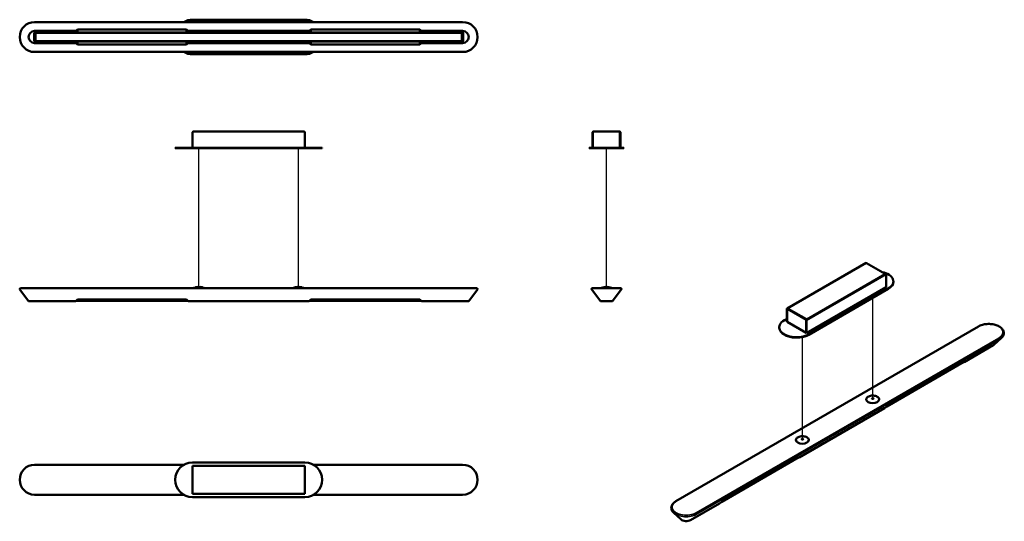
# Model space of a CAD drawing. Header units: millimetres. Extents: x 43 to 2320, y 162 to 1322.
import ezdxf

# ---------------------------------------------------------------- set-up
doc = ezdxf.new("R2010")
doc.units = ezdxf.units.MM
doc.header["$LTSCALE"] = 5
doc.layers.add('Visibile (ISO)', color=7, linetype='Continuous', lineweight=50)
doc.layers.add('Visibile sottile (ISO)', color=7, linetype='Continuous', lineweight=35)

msp = doc.modelspace()

# ---------------------------------------------------------------- linework, layer by layer
for p, q in [((1400.3, 704), (1400.3, 1024.8)), ((2016, 445.5), (2016, 679)), ((1853.3, 351.6), (1853.3, 588.3))]:
    msp.add_line(p, q)
for points in [[(457.6, 704), (457.6, 1024.8)], [(687.6, 704), (687.6, 1024.8)]]:
    msp.add_lwpolyline(points)
at = {"layer": 'Visibile (ISO)'}
for p, q in [((442.6, 1321.9), (702.6, 1321.9)), ((77.6, 1316.5), (1067.6, 1316.5)), ((172.6, 1295.9), (176.6, 1298.9)), ((176.6, 1298.9), (428.6, 1298.9)), ((176.6, 1292.4), (176.6, 1298.9)), ((428.6, 1298.9), (432.6, 1295.9)), ((428.6, 1298.9), (428.6, 1292.4)), ((712.6, 1295.9), (716.6, 1298.9)), ((716.6, 1298.9), (968.6, 1298.9)), ((716.6, 1298.9), (716.6, 1292.4)), ((968.6, 1298.9), (972.6, 1295.9)), ((968.6, 1292.4), (968.6, 1298.9)), ((76.6, 1274.4), (76.6, 1289.4)), ((77.1, 1274.4), (77.1, 1289.4)), ((77.6, 1295.9), (172.6, 1295.9)), ((79.6, 1292.4), (172.6, 1292.4)), ((79.6, 1291.9), (1065.6, 1291.9)), ((79.6, 1291.9), (79.6, 1271.9)), ((79.6, 1291.6), (1065.6, 1291.6)), ((79.6, 1273.2), (79.6, 1290.6)), ((172.6, 1292.4), (172.6, 1295.9)), ((172.6, 1292.4), (176.6, 1292.4)), ((176.6, 1292.4), (428.6, 1292.4)), ((428.6, 1292.4), (432.6, 1292.4)), ((432.6, 1295.9), (712.6, 1295.9)), ((432.6, 1295.9), (432.6, 1292.4)), ((432.6, 1292.4), (712.6, 1292.4)), ((712.6, 1292.4), (712.6, 1295.9)), ((712.6, 1292.4), (716.6, 1292.4)), ((716.6, 1292.4), (968.6, 1292.4)), ((968.6, 1292.4), (972.6, 1292.4)), ((972.6, 1295.9), (1067.6, 1295.9)), ((972.6, 1295.9), (972.6, 1292.4)), ((972.6, 1292.4), (1065.6, 1292.4)), ((1065.6, 1271.9), (1065.6, 1291.9)), ((1065.6, 1290.6), (1065.6, 1273.2)), ((1068.1, 1289.4), (1068.1, 1274.4)), ((1068.6, 1289.4), (1068.6, 1274.4)), ((77.6, 1267.9), (172.6, 1267.9)), ((1065.6, 1272.2), (79.6, 1272.2)), ((79.6, 1271.9), (1065.6, 1271.9)), ((172.6, 1271.4), (79.6, 1271.4)), ((172.6, 1267.9), (172.6, 1271.4)), ((176.6, 1271.4), (172.6, 1271.4)), ((176.6, 1264.9), (172.6, 1267.9)), ((428.6, 1271.4), (176.6, 1271.4)), ((176.6, 1264.9), (176.6, 1271.4)), ((428.6, 1264.9), (176.6, 1264.9)), ((432.6, 1271.4), (428.6, 1271.4)), ((428.6, 1271.4), (428.6, 1264.9)), ((432.6, 1267.9), (428.6, 1264.9)), ((712.6, 1271.4), (432.6, 1271.4)), ((432.6, 1271.4), (432.6, 1267.9)), ((432.6, 1267.9), (712.6, 1267.9)), ((712.6, 1267.9), (712.6, 1271.4)), ((716.6, 1271.4), (712.6, 1271.4)), ((716.6, 1264.9), (712.6, 1267.9)), ((968.6, 1271.4), (716.6, 1271.4)), ((716.6, 1271.4), (716.6, 1264.9)), ((968.6, 1264.9), (716.6, 1264.9)), ((972.6, 1271.4), (968.6, 1271.4)), ((968.6, 1264.9), (968.6, 1271.4)), ((972.6, 1267.9), (968.6, 1264.9)), ((1065.6, 1271.4), (972.6, 1271.4)), ((972.6, 1271.4), (972.6, 1267.9)), ((972.6, 1267.9), (1067.6, 1267.9)), ((77.6, 1247.3), (1067.6, 1247.3)), ((702.6, 1241.9), (442.6, 1241.9)), ((442.6, 1025.8), (442.6, 1061.3)), ((444.6, 1063.3), (700.6, 1063.3)), ((702.6, 1061.3), (702.6, 1025.8)), ((1367.8, 1061.3), (1367.8, 1025.8)), ((1368.8, 1061.3), (1367.8, 1061.3)), ((1368.8, 1061.3), (1368.8, 1025.8)), ((1369, 1025.8), (1369, 1061.3)), ((1369.8, 1063), (1369.8, 1063.3)), ((1369.8, 1063.3), (1370.4, 1063.3)), ((1370.4, 1063.3), (1430.2, 1063.3)), ((1430.2, 1063.3), (1430.8, 1063.3)), ((1430.8, 1063), (1430.8, 1063.3)), ((1431.5, 1061.3), (1431.5, 1025.8)), ((1431.8, 1061.3), (1431.8, 1025.8)), ((1431.8, 1061.3), (1432.8, 1061.3)), ((1432.8, 1025.8), (1432.8, 1061.3)), ((402.6, 1025.8), (442.6, 1025.8)), ((402.6, 1025.8), (402.6, 1024.8)), ((702.6, 1025.8), (442.6, 1025.8)), ((702.6, 1025.8), (742.6, 1025.8)), ((742.6, 1025.8), (742.6, 1024.8)), ((1360.3, 1025.8), (1440.3, 1025.8)), ((1360.3, 1025.8), (1360.3, 1024.8)), ((1440.3, 1025.8), (1440.3, 1024.8)), ((402.6, 1024.8), (442.6, 1024.8)), ((702.6, 1024.8), (442.6, 1024.8)), ((702.6, 1024.8), (742.6, 1024.8)), ((1360.3, 1024.8), (1440.3, 1024.8)), ((2000.8, 759.9), (1818, 654.4)), ((2001.3, 759.1), (2000.9, 759.3)), ((2045.2, 734.4), (2001.7, 759.5)), ((2044, 734.4), (2043.6, 734.6)), ((2046.9, 732.8), (2046.9, 703.8)), ((2063.9, 717), (2063.9, 716.2)), ((63.6, 671.1), (43.4, 697.9)), ((45, 701.1), (77.6, 701.1)), ((1067.6, 701.1), (77.6, 701.1)), ((459.8, 704), (455.4, 704)), ((689.8, 704), (685.4, 704)), ((1067.6, 701.1), (1100.2, 701.1)), ((1081.6, 671.1), (1101.8, 697.9)), ((1386.3, 671.1), (1366.1, 697.9)), ((1367.7, 701.1), (1432.9, 701.1)), ((1402.5, 704), (1398.1, 704)), ((1434.5, 697.9), (1414.3, 671.1)), ((2046.9, 703.8), (1863, 597.6)), ((2052.2, 700.7), (1868.3, 594.6)), ((2052.2, 699.9), (1868.3, 593.8)), ((63.6, 671.1), (77.6, 671.1)), ((77.6, 671.1), (172.6, 671.1)), ((172.6, 671.1), (176.6, 675.1)), ((173.3, 671.9), (431.8, 671.9)), ((176.6, 675.1), (428.6, 675.1)), ((428.6, 675.1), (432.6, 671.1)), ((432.6, 671.1), (712.6, 671.1)), ((712.6, 671.1), (716.6, 675.1)), ((713.3, 671.9), (971.8, 671.9)), ((716.6, 675.1), (968.6, 675.1)), ((968.6, 675.1), (972.6, 671.1)), ((972.6, 671.1), (1067.6, 671.1)), ((1067.6, 671.1), (1081.6, 671.1)), ((1386.3, 671.1), (1414.3, 671.1)), ((1817.1, 653.2), (1817.1, 624.2)), ((1817.8, 652.8), (1817.1, 653.2)), ((1817.8, 652.8), (1817.8, 623.8)), ((1817.9, 623.7), (1817.9, 652.6)), ((1819.9, 654.5), (1819.9, 654.8)), ((1819.9, 654.8), (1820.3, 654.5)), ((1811.8, 627.2), (1817.1, 630.3)), ((1817.8, 623.8), (1817.1, 624.2)), ((1817.8, 623.8), (1817.9, 623.9)), ((1862.1, 598.1), (1817.9, 623.7)), ((1862.4, 627.3), (1862.1, 627.1)), ((1862.1, 627.1), (1862.1, 598.1)), ((1862.3, 627), (1862.3, 598)), ((1862.3, 627), (1863, 626.6)), ((1862.6, 630.1), (1863, 629.9)), ((1862.6, 630.1), (1862.6, 629.5)), ((1863, 629.1), (1862.6, 629.3)), ((1863, 629.6), (1863, 629.9)), ((1863, 597.6), (1863, 626.6)), ((1560.6, 208.7), (2260.6, 612.8)), ((1800, 610.9), (1800, 610.1)), ((1862.3, 598.2), (1862.1, 598.1)), ((1862.3, 598), (1863, 597.6)), ((2296.5, 570.6), (2313.6, 586.3)), ((2227.4, 530.4), (2294.6, 569.2)), ((2048.5, 428), (2226.7, 530.8)), ((2226.7, 530.8), (2227.4, 530.4)), ((1845.6, 310), (2043.6, 424.3)), ((2043.6, 424.3), (2048.5, 428)), ((442.6, 298.5), (702.6, 298.5)), ((1666.7, 207.5), (1844.9, 310.4)), ((1844.9, 310.4), (1845.6, 310)), ((77.6, 293.1), (422.5, 293.1)), ((442.6, 291), (702.6, 291)), ((442.6, 226), (442.6, 291)), ((702.6, 291), (702.6, 226)), ((722.6, 293.1), (1067.6, 293.1)), ((77.6, 223.9), (422.5, 223.9)), ((702.6, 226), (442.6, 226)), ((702.6, 218.5), (442.6, 218.5)), ((722.6, 223.9), (1067.6, 223.9)), ((1661.7, 203.8), (1666.7, 207.5)), ((1594.5, 165), (1661.7, 203.8)), ((1572.8, 166.5), (1555.7, 182.1))]:
    msp.add_line(p, q, dxfattribs=at)
for centre, radius, start, end in [((442.6, 1281.9), 40, 90, 120.1309), ((702.6, 1281.9), 40, 59.8691, 90), ((77.6, 1281.9), 34.6, 90, 270), ((1067.6, 1281.9), 34.6, 270, 90), ((77.6, 1281.9), 14, 90, 270), ((79.6, 1289.4), 3, 90, 180), ((79.6, 1289.4), 2.5, 90, 180), ((1065.6, 1289.4), 3, 0, 90), ((1065.6, 1289.4), 2.5, 0, 90), ((1067.6, 1281.9), 14, 270, 90), ((79.6, 1274.4), 3, 180, 270), ((79.6, 1274.4), 2.5, 180, 270), ((1065.6, 1274.4), 3, 270, 0), ((1065.6, 1274.4), 2.5, 270, 0), ((442.6, 1281.9), 40, 239.8691, 270), ((702.6, 1281.9), 40, 270, 300.1309), ((45, 699.1), 2, 90, 217), ((442.8, 701.1), 0.2, 111.4262, 180), ((457.6, 663.4), 40.7, 101.8217, 111.4262), ((457.6, 663.4), 40.7, 93.1128, 98.0878), ((455.4, 703.8), 0.2, 90, 93.1128), ((457.6, 663.4), 40.7, 81.9122, 86.8872), ((459.8, 703.8), 0.2, 86.8872, 90), ((457.6, 663.4), 40.7, 68.5738, 78.1783), ((472.4, 701.1), 0.2, 0, 68.5738), ((672.8, 701.1), 0.2, 111.4262, 180), ((687.6, 663.4), 40.7, 101.8217, 111.4262), ((687.6, 663.4), 40.7, 93.1128, 98.0878), ((685.4, 703.8), 0.2, 90, 93.1128), ((687.6, 663.4), 40.7, 81.9122, 86.8872), ((689.8, 703.8), 0.2, 86.8872, 90), ((687.6, 663.4), 40.7, 68.5738, 78.1783), ((702.4, 701.1), 0.2, 0, 68.5738), ((1100.2, 699.1), 2, 323, 90), ((1367.7, 699.1), 2, 90, 217), ((1385.5, 701.1), 0.2, 111.4262, 180), ((1400.3, 663.4), 40.7, 93.1128, 111.4262), ((1398.1, 703.8), 0.2, 90, 93.1128), ((1400.3, 663.4), 40.7, 68.5738, 86.8872), ((1402.5, 703.8), 0.2, 86.8872, 90), ((1415.1, 701.1), 0.2, 0, 68.5738), ((1432.9, 699.1), 2, 323, 90), ((442.6, 258.5), 40, 90, 270), ((702.6, 258.5), 40, 270, 90), ((77.6, 258.5), 34.6, 90, 270), ((1067.6, 258.5), 34.6, 270, 90)]:
    msp.add_arc(centre, radius, start, end, dxfattribs=at)
for centre, major_axis, start_param, end_param in [((2023.9, 717), (40, 0), 5.497787, 7.500391), ((2023.9, 716.2), (40, 0), 5.497787, 6.283185), ((1840, 610.9), (-40, 0), 5.497787, 8.63938), ((1840, 610.1), (-40, 0), 0, 2.356194), ((2284.7, 574.9), (-14, 0), 2.356194, 2.579636), ((2016, 444.3), (15, 0), 3.141593, 6.283185), ((1853.3, 350.4), (15, 0), 3.141593, 6.283185), ((1853.3, 351.1), (2, 0), 0.767983, 2.37361), ((1584.6, 170.8), (-14, 0), 0.561957, 2.356194)]:
    msp.add_ellipse(centre, major_axis=major_axis, ratio=0.57735, start_param=start_param, end_param=end_param, dxfattribs=at)
for points, knots in [([(444.6, 1063.3), (444, 1063.3), (443.4, 1062.8), (442.9, 1062.1), (442.8, 1061.9), (442.7, 1061.6), (442.6, 1061.3)], [-1, -1, -1, -1, -0.2685554, -0.2685554, -0.2685554, 0, 0, 0, 0]), ([(442.7, 1062.1), (442.9, 1062.5), (443.2, 1062.8), (443.6, 1063), (443.6, 1063), (443.6, 1063), (443.6, 1063)], [-0.745299, -0.745299, -0.745299, -0.745299, -0.3457972, -0.3457972, -0.3457972, -0.3379836, -0.3379836, -0.3379836, -0.3379836]), ([(702.6, 1061.3), (702.3, 1062), (701.8, 1062.7), (701.3, 1063), (701.1, 1063.2), (700.8, 1063.3), (700.6, 1063.3)], [-1, -1, -1, -1, -0.319112, -0.319112, -0.319112, 0, 0, 0, 0]), ([(701.5, 1063), (701.9, 1062.8), (702.1, 1062.5), (702.3, 1062.2), (702.3, 1062.1), (702.4, 1062.1), (702.4, 1062.1)], [-0.6620164, -0.6620164, -0.6620164, -0.6620164, -0.2907201, -0.2907201, -0.2907201, -0.254701, -0.254701, -0.254701, -0.254701]), ([(1367.8, 1061.3), (1367.8, 1062), (1368.3, 1062.7), (1368.9, 1063), (1369.2, 1063.2), (1369.5, 1063.3), (1369.8, 1063.3)], [-1, -1, -1, -1, -0.3191123, -0.3191123, -0.3191123, 0, 0, 0, 0]), ([(1369.2, 1062.1), (1369, 1061.9), (1368.9, 1061.7), (1368.8, 1061.5), (1368.8, 1061.4), (1368.8, 1061.3), (1368.8, 1061.3)], [0.4039638, 0.4039638, 0.4039638, 0.4039638, 0.8674926, 0.8674926, 0.8674926, 1, 1, 1, 1]), ([(1369.8, 1063), (1369.6, 1062.8), (1369.4, 1062.6), (1369.3, 1062.3), (1369.3, 1062.2), (1369.2, 1062.2), (1369.2, 1062.1)], [-0.6527612, -0.6527612, -0.6527612, -0.6527612, -0.3205657, -0.3205657, -0.3205657, -0.2445824, -0.2445824, -0.2445824, -0.2445824]), ([(1430.8, 1063.3), (1431.5, 1063.3), (1432.2, 1062.8), (1432.6, 1062.1), (1432.7, 1061.9), (1432.8, 1061.6), (1432.8, 1061.3)], [-1, -1, -1, -1, -0.2685554, -0.2685554, -0.2685554, 0, 0, 0, 0]), ([(1431.3, 1062.1), (1431.2, 1062.5), (1431, 1062.8), (1430.8, 1063), (1430.8, 1063), (1430.8, 1063), (1430.8, 1063)], [-0.745299, -0.745299, -0.745299, -0.745299, -0.3457972, -0.3457972, -0.3457972, -0.3379836, -0.3379836, -0.3379836, -0.3379836]), ([(2000.8, 759.9), (2000.8, 759.9), (2000.8, 759.8), (2000.9, 759.7), (2000.9, 759.7), (2001, 759.5), (2001.1, 759.4), (2001.2, 759.3), (2001.3, 759.2), (2001.4, 759.1)], [0, 0, 0, 0, 0.0378334, 0.0378334, 0.0759026, 0.0759026, 0.1167053, 0.1167053, 0.1502131, 0.1502131, 0.1502131, 0.1502131]), ([(2001.7, 759.5), (2001.7, 759.5), (2001.6, 759.5), (2001.6, 759.5), (2001.6, 759.5), (2001.6, 759.5), (2001.6, 759.5)], [-0.5189994, -0.5189994, -0.5189994, -0.5189994, -0.3457972, -0.3457972, -0.3457972, -0.3379836, -0.3379836, -0.3379836, -0.3379836]), ([(2046.9, 732.8), (2046.7, 733.3), (2046, 733.9), (2045.2, 734.2), (2044.9, 734.3), (2044.4, 734.4), (2044, 734.4)], [-1, -1, -1, -1, -0.319112, -0.319112, -0.319112, 0, 0, 0, 0]), ([(2044.7, 734.6), (2045.1, 734.5), (2045.4, 734.3), (2045.7, 734), (2045.7, 734), (2045.7, 734), (2045.7, 734)], [-0.6620164, -0.6620164, -0.6620164, -0.6620164, -0.2907201, -0.2907201, -0.2907201, -0.254701, -0.254701, -0.254701, -0.254701]), ([(449.2, 703.2), (449.2, 703.2), (449.2, 703.2), (449.2, 703.2), (449.2, 703.2), (449.2, 703.2), (449.2, 703.2), (449.3, 703.2), (449.4, 703.3), (449.5, 703.3), (449.6, 703.3), (449.8, 703.3), (449.9, 703.4), (450.2, 703.4), (450.3, 703.4), (450.6, 703.5), (450.7, 703.5), (451, 703.6), (451.1, 703.6), (451.4, 703.6), (451.5, 703.6), (451.6, 703.7), (451.7, 703.7), (451.8, 703.7), (451.8, 703.7), (451.8, 703.7), (451.8, 703.7), (451.8, 703.7)], [0.0081623, 0.0081623, 0.0081623, 0.0081623, 0.0094972, 0.0094972, 0.0164961, 0.0164961, 0.0375533, 0.0375533, 0.07865, 0.07865, 0.1197812, 0.1197812, 0.1614256, 0.1614256, 0.2036243, 0.2036243, 0.2462592, 0.2462592, 0.2889546, 0.2889546, 0.3312788, 0.3312788, 0.3730857, 0.3730857, 0.3934792, 0.3934792, 0.4128833, 0.4128833, 0.4128833, 0.4128833]), ([(449.2, 703.2), (449.2, 703.2), (449.2, 703.2), (449.2, 703.2), (449.2, 703.2), (449.2, 703.2), (449.2, 703.2), (449.3, 703.2), (449.4, 703.3), (449.5, 703.3), (449.6, 703.3), (449.8, 703.3), (449.9, 703.4), (450.2, 703.4), (450.3, 703.4), (450.6, 703.5), (450.7, 703.5), (451, 703.6), (451.1, 703.6), (451.4, 703.6), (451.5, 703.6), (451.6, 703.7), (451.7, 703.7), (451.8, 703.7), (451.8, 703.7), (451.8, 703.7), (451.8, 703.7), (451.8, 703.7)], [0.0084504, 0.0084504, 0.0084504, 0.0084504, 0.0095759, 0.0095759, 0.0166023, 0.0166023, 0.0377424, 0.0377424, 0.0788446, 0.0788446, 0.1199804, 0.1199804, 0.1616248, 0.1616248, 0.2038249, 0.2038249, 0.2464618, 0.2464618, 0.2891564, 0.2891564, 0.3314789, 0.3314789, 0.3732838, 0.3732838, 0.3936761, 0.3936761, 0.4129274, 0.4129274, 0.4129274, 0.4129274]), ([(463.3, 703.7), (463.3, 703.7), (463.3, 703.7), (463.3, 703.7), (463.3, 703.7), (463.3, 703.7), (463.3, 703.7), (463.4, 703.7), (463.5, 703.7), (463.7, 703.6), (463.8, 703.6), (464, 703.6), (464.1, 703.5), (464.4, 703.5), (464.5, 703.5), (464.8, 703.4), (465, 703.4), (465.2, 703.4), (465.3, 703.3), (465.6, 703.3), (465.6, 703.3), (465.8, 703.3), (465.8, 703.2), (465.9, 703.2), (465.9, 703.2), (465.9, 703.2), (465.9, 703.2), (465.9, 703.2)], [0.0071731, 0.0071731, 0.0071731, 0.0071731, 0.0105723, 0.0105723, 0.0210376, 0.0210376, 0.0526456, 0.0526456, 0.0938556, 0.0938556, 0.1351174, 0.1351174, 0.176985, 0.176985, 0.2193644, 0.2193644, 0.2620753, 0.2620753, 0.3046702, 0.3046702, 0.3468217, 0.3468217, 0.3883984, 0.3883984, 0.4087317, 0.4087317, 0.4118511, 0.4118511, 0.4118511, 0.4118511]), ([(463.3, 703.7), (463.3, 703.7), (463.3, 703.7), (463.3, 703.7), (463.3, 703.7), (463.3, 703.7), (463.3, 703.7), (463.4, 703.7), (463.5, 703.7), (463.7, 703.6), (463.8, 703.6), (464, 703.6), (464.1, 703.5), (464.4, 703.5), (464.5, 703.5), (464.8, 703.4), (465, 703.4), (465.2, 703.4), (465.3, 703.3), (465.6, 703.3), (465.6, 703.3), (465.8, 703.3), (465.8, 703.2), (465.9, 703.2), (465.9, 703.2), (465.9, 703.2), (465.9, 703.2), (465.9, 703.2)], [0.0072354, 0.0072354, 0.0072354, 0.0072354, 0.0106227, 0.0106227, 0.0210874, 0.0210874, 0.0526935, 0.0526935, 0.0939088, 0.0939088, 0.1351711, 0.1351711, 0.1770375, 0.1770375, 0.2194178, 0.2194178, 0.2621286, 0.2621286, 0.3047247, 0.3047247, 0.3468744, 0.3468744, 0.3884505, 0.3884505, 0.4087869, 0.4087869, 0.4118863, 0.4118863, 0.4118863, 0.4118863]), ([(679.2, 703.2), (679.2, 703.2), (679.2, 703.2), (679.2, 703.2), (679.2, 703.2), (679.2, 703.2), (679.2, 703.2), (679.3, 703.2), (679.4, 703.3), (679.5, 703.3), (679.6, 703.3), (679.8, 703.3), (679.9, 703.4), (680.2, 703.4), (680.3, 703.4), (680.6, 703.5), (680.7, 703.5), (681, 703.6), (681.1, 703.6), (681.4, 703.6), (681.5, 703.6), (681.6, 703.7), (681.7, 703.7), (681.8, 703.7), (681.8, 703.7), (681.8, 703.7), (681.8, 703.7), (681.8, 703.7)], [0.0081623, 0.0081623, 0.0081623, 0.0081623, 0.0094972, 0.0094972, 0.0164961, 0.0164961, 0.0375533, 0.0375533, 0.07865, 0.07865, 0.1197812, 0.1197812, 0.1614256, 0.1614256, 0.2036243, 0.2036243, 0.2462592, 0.2462592, 0.2889546, 0.2889546, 0.3312788, 0.3312788, 0.3730857, 0.3730857, 0.3934792, 0.3934792, 0.4128833, 0.4128833, 0.4128833, 0.4128833]), ([(679.2, 703.2), (679.2, 703.2), (679.2, 703.2), (679.2, 703.2), (679.2, 703.2), (679.2, 703.2), (679.2, 703.2), (679.3, 703.2), (679.4, 703.3), (679.5, 703.3), (679.6, 703.3), (679.8, 703.3), (679.9, 703.4), (680.2, 703.4), (680.3, 703.4), (680.6, 703.5), (680.7, 703.5), (681, 703.6), (681.1, 703.6), (681.4, 703.6), (681.5, 703.6), (681.6, 703.7), (681.7, 703.7), (681.8, 703.7), (681.8, 703.7), (681.8, 703.7), (681.8, 703.7), (681.8, 703.7)], [0.0084504, 0.0084504, 0.0084504, 0.0084504, 0.0095759, 0.0095759, 0.0166023, 0.0166023, 0.0377424, 0.0377424, 0.0788446, 0.0788446, 0.1199804, 0.1199804, 0.1616248, 0.1616248, 0.2038249, 0.2038249, 0.2464618, 0.2464618, 0.2891564, 0.2891564, 0.3314789, 0.3314789, 0.3732838, 0.3732838, 0.3936761, 0.3936761, 0.4129274, 0.4129274, 0.4129274, 0.4129274]), ([(693.3, 703.7), (693.3, 703.7), (693.3, 703.7), (693.3, 703.7), (693.3, 703.7), (693.3, 703.7), (693.3, 703.7), (693.4, 703.7), (693.5, 703.7), (693.7, 703.6), (693.8, 703.6), (694, 703.6), (694.1, 703.5), (694.4, 703.5), (694.5, 703.5), (694.8, 703.4), (695, 703.4), (695.2, 703.4), (695.3, 703.3), (695.6, 703.3), (695.6, 703.3), (695.8, 703.3), (695.8, 703.2), (695.9, 703.2), (695.9, 703.2), (695.9, 703.2), (695.9, 703.2), (695.9, 703.2)], [0.0071731, 0.0071731, 0.0071731, 0.0071731, 0.0105723, 0.0105723, 0.0210376, 0.0210376, 0.0526456, 0.0526456, 0.0938556, 0.0938556, 0.1351174, 0.1351174, 0.176985, 0.176985, 0.2193644, 0.2193644, 0.2620753, 0.2620753, 0.3046702, 0.3046702, 0.3468217, 0.3468217, 0.3883984, 0.3883984, 0.4087317, 0.4087317, 0.4118511, 0.4118511, 0.4118511, 0.4118511]), ([(693.3, 703.7), (693.3, 703.7), (693.3, 703.7), (693.3, 703.7), (693.3, 703.7), (693.3, 703.7), (693.3, 703.7), (693.4, 703.7), (693.5, 703.7), (693.7, 703.6), (693.8, 703.6), (694, 703.6), (694.1, 703.5), (694.4, 703.5), (694.5, 703.5), (694.8, 703.4), (695, 703.4), (695.2, 703.4), (695.3, 703.3), (695.6, 703.3), (695.6, 703.3), (695.8, 703.3), (695.8, 703.2), (695.9, 703.2), (695.9, 703.2), (695.9, 703.2), (695.9, 703.2), (695.9, 703.2)], [0.0072354, 0.0072354, 0.0072354, 0.0072354, 0.0106227, 0.0106227, 0.0210874, 0.0210874, 0.0526935, 0.0526935, 0.0939088, 0.0939088, 0.1351711, 0.1351711, 0.1770375, 0.1770375, 0.2194178, 0.2194178, 0.2621286, 0.2621286, 0.3047247, 0.3047247, 0.3468744, 0.3468744, 0.3884505, 0.3884505, 0.4087869, 0.4087869, 0.4118863, 0.4118863, 0.4118863, 0.4118863]), ([(1817.1, 653.2), (1817.2, 653.9), (1817.9, 654.5), (1818.7, 654.7), (1819.1, 654.8), (1819.5, 654.8), (1819.9, 654.8)], [-1, -1, -1, -1, -0.3191123, -0.3191123, -0.3191123, 0, 0, 0, 0]), ([(1818.2, 653.3), (1818.1, 653.2), (1818, 653.1), (1817.9, 653), (1817.9, 652.9), (1817.8, 652.8), (1817.8, 652.8)], [0.6983587, 0.6983587, 0.6983587, 0.6983587, 0.8674926, 0.8674926, 0.8674926, 1, 1, 1, 1]), ([(1819.2, 654.2), (1818.9, 654), (1818.6, 653.8), (1818.3, 653.5), (1818.3, 653.4), (1818.2, 653.4), (1818.2, 653.3)], [-0.6527612, -0.6527612, -0.6527612, -0.6527612, -0.3205657, -0.3205657, -0.3205657, -0.2445824, -0.2445824, -0.2445824, -0.2445824]), ([(1862.1, 628), (1862.2, 628.4), (1862.2, 628.9), (1862.3, 629.3), (1862.3, 629.3), (1862.3, 629.3), (1862.3, 629.3)], [-0.745299, -0.745299, -0.745299, -0.745299, -0.3457972, -0.3457972, -0.3457972, -0.3379836, -0.3379836, -0.3379836, -0.3379836]), ([(1862.9, 628.7), (1862.9, 628.9), (1863, 629.1), (1863, 629.4), (1863, 629.5), (1863, 629.6)], [0, 0, 0, 0, 0.05704159, 0.05704159, 0.09296488, 0.09296488, 0.09296488, 0.09296488]), ([(1863, 629.9), (1863.1, 629.4), (1863.2, 628.5), (1863.2, 627.6), (1863.1, 627.2), (1863.1, 626.9), (1863, 626.6)], [-1, -1, -1, -1, -0.2685554, -0.2685554, -0.2685554, 0, 0, 0, 0]), ([(2260.6, 612.8), (2263.3, 614.4), (2266.4, 615.7), (2273.1, 617.6), (2276.7, 618.2), (2284.1, 618.7), (2287.8, 618.6), (2295, 617.8), (2298.5, 617), (2305, 614.8), (2307.9, 613.4), (2313, 610.1), (2315, 608.1), (2318, 603.9), (2318.9, 601.7), (2319.4, 597.2), (2319.2, 595), (2317.5, 590.8), (2316.2, 588.8), (2314.2, 586.8), (2313.9, 586.5), (2313.6, 586.3)], [1.570796, 1.570796, 1.570796, 1.570796, 1.900552, 1.900552, 2.229353, 2.229353, 2.556893, 2.556893, 2.884604, 2.884604, 3.213792, 3.213792, 3.542989, 3.542989, 3.85758, 3.85758, 4.146702, 4.146702, 4.446172, 4.446172, 4.488948, 4.488948, 4.488948, 4.488948]), ([(2031, 444.3), (2031, 445.2), (2030.7, 446.1), (2029.7, 447.9), (2029, 448.7), (2027.1, 450.2), (2026, 450.9), (2023.3, 452), (2021.9, 452.4), (2018.8, 452.9), (2017.2, 453.1), (2014, 453), (2012.4, 452.8), (2009.4, 452.2), (2008, 451.8), (2005.5, 450.6), (2004.4, 449.9), (2002.6, 448.3), (2001.9, 447.5), (2001.2, 445.8), (2001, 445.1), (2001, 444.3)], [5.497787, 5.497787, 5.497787, 5.497787, 5.809531, 5.809531, 6.126957, 6.126957, 6.448845, 6.448845, 6.771027, 6.771027, 7.092828, 7.092828, 7.414487, 7.414487, 7.736336, 7.736336, 8.058565, 8.058565, 8.380163, 8.380163, 8.63938, 8.63938, 8.63938, 8.63938]), ([(2014, 446.5), (2014, 446.4), (2014, 446.3), (2014.2, 446), (2014.3, 445.9), (2014.6, 445.8), (2014.7, 445.7), (2015.1, 445.6), (2015.3, 445.5), (2015.7, 445.5), (2015.9, 445.4), (2016.3, 445.5), (2016.6, 445.5), (2016.9, 445.6), (2017.1, 445.6), (2017.4, 445.8), (2017.6, 445.9), (2017.8, 446.1), (2017.9, 446.2), (2018, 446.4), (2018, 446.4), (2018, 446.5)], [2.356194, 2.356194, 2.356194, 2.356194, 2.760175, 2.760175, 3.079203, 3.079203, 3.382363, 3.382363, 3.68756, 3.68756, 3.995384, 3.995384, 4.303834, 4.303834, 4.610675, 4.610675, 4.914465, 4.914465, 5.220027, 5.220027, 5.497787, 5.497787, 5.497787, 5.497787]), ([(1868.3, 350.4), (1868.3, 351.3), (1868.1, 352.2), (1867.1, 354), (1866.4, 354.8), (1864.5, 356.3), (1863.3, 357), (1860.7, 358.1), (1859.3, 358.5), (1856.2, 359), (1854.6, 359.2), (1851.4, 359.1), (1849.8, 358.9), (1846.8, 358.3), (1845.4, 357.9), (1842.8, 356.7), (1841.7, 356), (1840, 354.4), (1839.3, 353.6), (1838.5, 351.9), (1838.3, 351.2), (1838.3, 350.4)], [5.497787, 5.497787, 5.497787, 5.497787, 5.809531, 5.809531, 6.126957, 6.126957, 6.448845, 6.448845, 6.771027, 6.771027, 7.092828, 7.092828, 7.414487, 7.414487, 7.736336, 7.736336, 8.058565, 8.058565, 8.380163, 8.380163, 8.63938, 8.63938, 8.63938, 8.63938]), ([(1851.3, 352.6), (1851.3, 352.5), (1851.4, 352.4), (1851.6, 352.1), (1851.7, 352), (1851.9, 351.9), (1852.1, 351.8), (1852.5, 351.7), (1852.6, 351.6), (1853.1, 351.6), (1853.3, 351.6), (1853.7, 351.6), (1853.9, 351.6), (1854.3, 351.7), (1854.5, 351.7), (1854.8, 351.9), (1854.9, 352), (1855.2, 352.2), (1855.2, 352.3), (1855.3, 352.5), (1855.3, 352.5), (1855.3, 352.6)], [2.356194, 2.356194, 2.356194, 2.356194, 2.760175, 2.760175, 3.079203, 3.079203, 3.382363, 3.382363, 3.68756, 3.68756, 3.995384, 3.995384, 4.303834, 4.303834, 4.610675, 4.610675, 4.914465, 4.914465, 5.220027, 5.220027, 5.497787, 5.497787, 5.497787, 5.497787]), ([(1560.6, 208.7), (1558.4, 207.4), (1556.5, 205.9), (1553.3, 202.7), (1552, 200.9), (1550.4, 197.1), (1550, 195.1), (1550.1, 191.1), (1550.7, 189.1), (1552.6, 185.4), (1554, 183.7), (1555.7, 182.1)], [4.712389, 4.712389, 4.712389, 4.712389, 4.98186, 4.98186, 5.251331, 5.251331, 5.520802, 5.520802, 5.790273, 5.790273, 6.059744, 6.059744, 6.059744, 6.059744])]:
    msp.add_open_spline(points, degree=3, knots=knots, dxfattribs=at)
for points in [[(442.6, 1061.3), (442.6, 1061.5), (442.6, 1061.8), (442.7, 1062.1)], [(444.6, 1063.3), (444.2, 1063.3), (443.9, 1063.2), (443.6, 1063)], [(701.5, 1063), (701.2, 1063.2), (700.9, 1063.3), (700.6, 1063.3)], [(702.4, 1062.1), (702.5, 1061.8), (702.6, 1061.5), (702.6, 1061.3)], [(1369.2, 1062.1), (1369.1, 1061.8), (1369.1, 1061.5), (1369, 1061.3)], [(1369.8, 1063), (1370, 1063.2), (1370.2, 1063.3), (1370.4, 1063.3)], [(1430.2, 1063.3), (1430.4, 1063.3), (1430.6, 1063.2), (1430.8, 1063)], [(1431.8, 1061.3), (1431.8, 1061.6), (1431.6, 1061.9), (1431.3, 1062.1)], [(1431.5, 1061.3), (1431.5, 1061.5), (1431.4, 1061.8), (1431.3, 1062.1)], [(2000.9, 759.3), (2000.8, 759.7), (2000.8, 759.9), (2000.8, 759.9)], [(2001.3, 759.1), (2001.4, 759.3), (2001.5, 759.4), (2001.6, 759.5)], [(2044.7, 734.6), (2044.4, 734.7), (2044, 734.7), (2043.6, 734.6)], [(2045.7, 734), (2045.7, 733.9), (2045.7, 733.9), (2045.8, 733.9)], [(1818.2, 653.3), (1818.1, 653.1), (1818, 652.9), (1817.9, 652.6)], [(1819.2, 654.2), (1819.5, 654.4), (1819.9, 654.5), (1820.3, 654.5)], [(1862.1, 627.1), (1862.1, 627.4), (1862.1, 627.7), (1862.1, 628)], [(1862.6, 630.1), (1862.5, 629.9), (1862.4, 629.6), (1862.3, 629.3)], [(1862.3, 627), (1862.5, 627.5), (1862.7, 628.2), (1862.9, 628.7)], [(1862.6, 629.5), (1862.6, 629.4), (1862.6, 629.3), (1862.6, 629.2)], [(1862.7, 628.8), (1862.7, 628.9), (1862.6, 629), (1862.6, 629.2)], [(1862.7, 628.8), (1862.7, 628.6), (1862.7, 628.4), (1862.7, 628.3)]]:
    msp.add_open_spline(points, degree=3, dxfattribs=at)
at = {"layer": 'Visibile sottile (ISO)'}
for p, q in [((2000.9, 759.3), (1819.9, 654.8)), ((2043.6, 734.6), (2001.3, 759.1)), ((1863, 629.9), (2044, 734.4)), ((2046.9, 732.8), (1863, 626.6)), ((2044.6, 734.3), (2044.7, 734.6)), ((1818, 652.9), (1817.8, 652.8)), ((1862.1, 627.1), (1817.9, 652.6)), ((1820.3, 654.5), (1862.6, 630.1)), ((1862.3, 629.3), (1862.6, 628.8)), ((1862.6, 628.8), (1862.7, 628.8)), ((1561.6, 208.6), (2261.6, 612.7)), ((2307.7, 586.1), (1607.7, 181.9)), ((1608.8, 178.7), (2308.9, 582.8))]:
    msp.add_line(p, q, dxfattribs=at)
for centre, major_axis, start_param, end_param in [((2284.7, 599.4), (32.6, 0), 5.497787, 8.63938), ((2261.6, 611.1), (-1, 1.73), 5.497787, 6.283185), ((2284.7, 596.8), (34.2, 0), 5.497787, 5.721228), ((2016, 446.5), (2, 0), 0, 3.141593), ((1853.3, 352.6), (2, 0), 0, 3.141593), ((1584.6, 195.3), (-32.6, 0), 5.497787, 8.63938), ((1561.6, 206.9), (-1, 1.73), 5.497787, 6.283185), ((1584.6, 192.6), (34.2, 0), 3.70355, 5.497787)]:
    msp.add_ellipse(centre, major_axis=major_axis, ratio=0.57735, start_param=start_param, end_param=end_param, dxfattribs=at)
for centre, major_axis in [((2016, 444.4), (14.9, 0)), ((2016, 446.7), (-2.21, 0)), ((1853.3, 350.5), (14.9, 0)), ((1853.3, 352.8), (-2.21, 0))]:
    msp.add_ellipse(centre, major_axis=major_axis, ratio=0.57735, dxfattribs=at)
msp.add_open_spline([(2045.7, 734), (2045.7, 733.9), (2045.7, 733.9), (2045.7, 733.9)], degree=3, dxfattribs=at)
msp.add_open_spline([(1862.6, 628.8), (1862.6, 628.8), (1862.6, 628.6), (1862.5, 628.5), (1862.5, 628.4), (1862.3, 628.2), (1862.2, 628.1), (1862.1, 628)], degree=3, knots=[-0.1435147, -0.1435147, -0.1435147, -0.1435147, -0.0948813, -0.0948813, -0.0583687, -0.0583687, 0, 0, 0, 0], dxfattribs=at)

doc.saveas('drawing.dxf')
